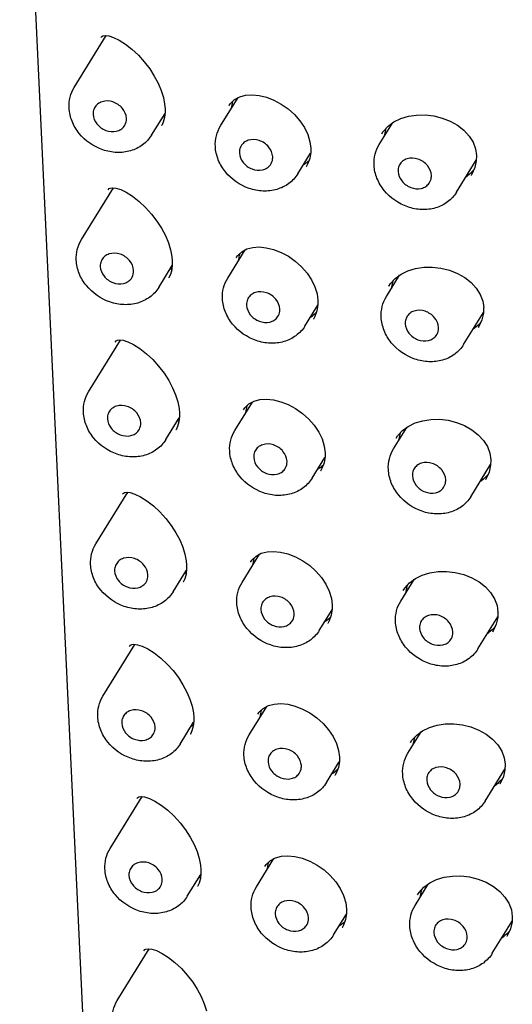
# Model space of a CAD drawing. Header units: millimetres. Extents: x 120 to 207, y -104 to 285.
# Tile 4 of 7: x 120 to 134, y 33 to 62. Entities that reach past the tile are written whole.
import ezdxf

# ---------------------------------------------------------------- set-up
doc = ezdxf.new("R2010")
doc.units = ezdxf.units.MM
doc.header["$LTSCALE"] = 23.1
doc.layers.get('0').update_dxf_attribs({"linetype": 'CONTINUOUS'})

msp = doc.modelspace()

# ---------------------------------------------------------------- linework, layer by layer
at = {"color": 7, "linetype": 'CONTINUOUS'}
for p, q in [((127.468, -90.794), (119.817, 71.647)), ((121.379, 59.658), (122.296, 61.138)), ((122.143, 61.082), (122.143, 61.082)), ((125.565, 58.554), (126.067, 59.364)), ((123.59, 58.289), (123.976, 58.913)), ((123.979, 59.048), (123.979, 59.048)), ((125.811, 59.14), (125.814, 59.145)), ((130.107, 58.024), (130.487, 58.638)), ((123.881, 58.57), (123.88, 58.568)), ((130.179, 58.329), (130.224, 58.397)), ((130.179, 58.329), (130.18, 58.332)), ((128.122, 58.103), (128.147, 57.915)), ((127.776, 57.185), (128.143, 57.778)), ((132.318, 56.656), (132.886, 57.573)), ((132.891, 57.712), (132.891, 57.713)), ((128.019, 57.388), (128.018, 57.386)), ((132.737, 57.142), (132.736, 57.141)), ((121.584, 55.303), (122.501, 56.784)), ((122.348, 56.727), (122.348, 56.727)), ((125.77, 54.199), (126.272, 55.01)), ((124.184, 54.693), (124.184, 54.693)), ((126.016, 54.786), (126.019, 54.791)), ((123.795, 53.934), (124.181, 54.558)), ((124.086, 54.215), (124.085, 54.213)), ((130.312, 53.67), (130.692, 54.284)), ((130.384, 53.975), (130.429, 54.042)), ((130.384, 53.975), (130.385, 53.978)), ((128.327, 53.748), (128.352, 53.56)), ((127.981, 52.83), (128.348, 53.423)), ((133.097, 53.357), (133.096, 53.358)), ((128.224, 53.033), (128.223, 53.031)), ((132.523, 52.301), (133.091, 53.219)), ((132.942, 52.787), (132.941, 52.787)), ((121.789, 50.948), (122.706, 52.429)), ((122.553, 52.372), (122.553, 52.373)), ((125.976, 49.845), (126.477, 50.655)), ((126.221, 50.431), (126.224, 50.436)), ((124, 49.58), (124.386, 50.204)), ((124.389, 50.338), (124.389, 50.339)), ((130.517, 49.315), (130.898, 49.929)), ((124.291, 49.861), (124.29, 49.859)), ((130.589, 49.62), (130.634, 49.688)), ((130.589, 49.62), (130.59, 49.623)), ((128.532, 49.394), (128.557, 49.205)), ((128.186, 48.476), (128.553, 49.069)), ((132.728, 47.946), (133.296, 48.864)), ((133.302, 49.003), (133.302, 49.004)), ((128.429, 48.679), (128.428, 48.677)), ((133.147, 48.433), (133.146, 48.432)), ((121.994, 46.594), (122.911, 48.075)), ((122.758, 48.018), (122.758, 48.018)), ((126.181, 45.49), (126.682, 46.301)), ((124.594, 45.984), (124.594, 45.984)), ((126.426, 46.077), (126.429, 46.082)), ((124.205, 45.225), (124.591, 45.849)), ((124.496, 45.506), (124.495, 45.504)), ((130.723, 44.961), (131.103, 45.575)), ((130.794, 45.266), (130.84, 45.333)), ((130.794, 45.266), (130.796, 45.268)), ((128.737, 45.039), (128.762, 44.851)), ((128.391, 44.121), (128.758, 44.714)), ((132.933, 43.592), (133.501, 44.51)), ((133.507, 44.648), (133.507, 44.649)), ((128.634, 44.324), (128.633, 44.322)), ((133.352, 44.078), (133.351, 44.077)), ((122.199, 42.239), (123.116, 43.72)), ((122.963, 43.663), (122.963, 43.663)), ((126.386, 41.135), (126.888, 41.946)), ((126.631, 41.722), (126.634, 41.727)), ((124.41, 40.871), (124.796, 41.494)), ((124.799, 41.629), (124.799, 41.63)), ((124.702, 41.152), (124.7, 41.15)), ((130.928, 40.606), (131.308, 41.22)), ((130.999, 40.911), (131.045, 40.979)), ((130.999, 40.911), (131.001, 40.914)), ((128.943, 40.685), (128.967, 40.496)), ((128.596, 39.767), (128.963, 40.36)), ((133.712, 40.294), (133.712, 40.294)), ((133.138, 39.237), (133.706, 40.155)), ((128.839, 39.969), (128.838, 39.968)), ((133.557, 39.724), (133.557, 39.723)), ((122.405, 37.885), (123.321, 39.366)), ((123.169, 39.309), (123.169, 39.309)), ((126.591, 36.781), (127.093, 37.592)), ((125.004, 37.275), (125.004, 37.275)), ((126.836, 37.368), (126.839, 37.372)), ((124.615, 36.516), (125.001, 37.14)), ((124.907, 36.797), (124.906, 36.795)), ((131.133, 36.251), (131.513, 36.865)), ((131.204, 36.557), (131.25, 36.624)), ((131.204, 36.557), (131.206, 36.559)), ((129.148, 36.33), (129.172, 36.142)), ((128.801, 35.412), (129.169, 36.005)), ((133.343, 34.883), (133.912, 35.8)), ((133.917, 35.939), (133.917, 35.94)), ((129.045, 35.615), (129.043, 35.613)), ((133.762, 35.369), (133.762, 35.368)), ((122.61, 33.53), (123.526, 35.011)), ((123.374, 34.954), (123.374, 34.954))]:
    msp.add_line(p, q, dxfattribs=at)
for points in [[(122.143, 61.082), (122.17, 61.115), (122.201, 61.133), (122.265, 61.142), (122.367, 61.13), (122.502, 61.087), (122.662, 61.01)], [(122.662, 61.01), (122.843, 60.896), (123.031, 60.748), (123.213, 60.578), (123.384, 60.389), (123.537, 60.189), (123.67, 59.982), (123.78, 59.774), (123.867, 59.568), (123.929, 59.368)], [(125.811, 59.141), (125.851, 59.198), (125.967, 59.311), (126.116, 59.39), (126.283, 59.434), (126.468, 59.446), (126.668, 59.426), (126.878, 59.374), (127.092, 59.292), (127.302, 59.179), (127.501, 59.04), (127.682, 58.878), (127.837, 58.699), (127.965, 58.508), (128.06, 58.307), (128.122, 58.103)], [(123.929, 59.368), (123.966, 59.178), (123.979, 59.048)], [(123.979, 59.048), (123.979, 58.947), (123.963, 58.796), (123.926, 58.662), (123.881, 58.57)], [(130.224, 58.397), (130.361, 58.546), (130.53, 58.669), (130.725, 58.765), (130.943, 58.831), (131.177, 58.866), (131.422, 58.87), (131.67, 58.841), (131.913, 58.781), (132.142, 58.69), (132.352, 58.572), (132.533, 58.429), (132.682, 58.266), (132.793, 58.088), (132.864, 57.897), (132.891, 57.712)], [(128.147, 57.915), (128.146, 57.796), (128.118, 57.621), (128.058, 57.459), (128.018, 57.386)], [(132.891, 57.713), (132.885, 57.554), (132.841, 57.361), (132.756, 57.174), (132.736, 57.141)], [(122.348, 56.727), (122.376, 56.761), (122.406, 56.778), (122.47, 56.788), (122.572, 56.775), (122.707, 56.732), (122.867, 56.655)], [(122.867, 56.655), (123.048, 56.541), (123.237, 56.394), (123.419, 56.223), (123.589, 56.034), (123.743, 55.834), (123.875, 55.627), (123.986, 55.419), (124.072, 55.213), (124.134, 55.014)], [(124.134, 55.014), (124.171, 54.823), (124.184, 54.693)], [(126.016, 54.786), (126.056, 54.844), (126.172, 54.956), (126.321, 55.036), (126.488, 55.079), (126.673, 55.091), (126.874, 55.071), (127.083, 55.02), (127.297, 54.937), (127.507, 54.824), (127.706, 54.685), (127.887, 54.523), (128.042, 54.345), (128.17, 54.153), (128.266, 53.953), (128.327, 53.748)], [(124.184, 54.693), (124.185, 54.593), (124.168, 54.441), (124.131, 54.307), (124.086, 54.215)], [(130.429, 54.042), (130.566, 54.191), (130.735, 54.315), (130.93, 54.41), (131.148, 54.476), (131.382, 54.512), (131.627, 54.515), (131.875, 54.487), (132.118, 54.426), (132.348, 54.335), (132.557, 54.217), (132.738, 54.075), (132.887, 53.912), (132.998, 53.733), (133.069, 53.543), (133.097, 53.357)], [(128.352, 53.56), (128.351, 53.441), (128.323, 53.266), (128.263, 53.104), (128.223, 53.031)], [(133.096, 53.358), (133.09, 53.2), (133.046, 53.006), (132.961, 52.82), (132.941, 52.787)], [(122.553, 52.373), (122.581, 52.406), (122.612, 52.424), (122.675, 52.433), (122.777, 52.421), (122.912, 52.378), (123.072, 52.301)], [(123.072, 52.301), (123.253, 52.186), (123.442, 52.039), (123.624, 51.869), (123.794, 51.68), (123.948, 51.48), (124.081, 51.273), (124.191, 51.065), (124.277, 50.859), (124.339, 50.659)], [(126.221, 50.432), (126.261, 50.489), (126.377, 50.602), (126.526, 50.681), (126.693, 50.725), (126.878, 50.737), (127.079, 50.717), (127.288, 50.665), (127.502, 50.583), (127.712, 50.47), (127.911, 50.331), (128.092, 50.169), (128.248, 49.99), (128.375, 49.798), (128.471, 49.598), (128.532, 49.394)], [(124.339, 50.659), (124.377, 50.469), (124.389, 50.339)], [(124.389, 50.338), (124.39, 50.238), (124.374, 50.087), (124.336, 49.953), (124.291, 49.861)], [(130.634, 49.688), (130.771, 49.837), (130.94, 49.96), (131.135, 50.056), (131.353, 50.122), (131.587, 50.157), (131.832, 50.161), (132.08, 50.132), (132.323, 50.072), (132.553, 49.981), (132.762, 49.862), (132.943, 49.72), (133.092, 49.557), (133.203, 49.379), (133.274, 49.188), (133.302, 49.003)], [(128.557, 49.205), (128.556, 49.086), (128.528, 48.912), (128.468, 48.75), (128.428, 48.677)], [(133.301, 49.004), (133.296, 48.845), (133.251, 48.652), (133.166, 48.465), (133.146, 48.432)], [(122.758, 48.018), (122.786, 48.052), (122.817, 48.069), (122.88, 48.078), (122.982, 48.066), (123.117, 48.023), (123.278, 47.946)], [(123.278, 47.946), (123.458, 47.832), (123.647, 47.685), (123.829, 47.514), (124, 47.325), (124.153, 47.125), (124.286, 46.918), (124.396, 46.71), (124.482, 46.504), (124.544, 46.305)], [(124.544, 46.305), (124.582, 46.114), (124.594, 45.984)], [(126.426, 46.077), (126.466, 46.135), (126.583, 46.247), (126.731, 46.327), (126.898, 46.37), (127.083, 46.382), (127.284, 46.362), (127.493, 46.311), (127.707, 46.228), (127.918, 46.115), (128.117, 45.976), (128.297, 45.814), (128.453, 45.636), (128.58, 45.444), (128.676, 45.244), (128.737, 45.039)], [(124.594, 45.984), (124.595, 45.883), (124.579, 45.732), (124.541, 45.598), (124.496, 45.506)], [(130.84, 45.333), (130.976, 45.482), (131.145, 45.606), (131.34, 45.701), (131.558, 45.767), (131.792, 45.803), (132.037, 45.806), (132.285, 45.777), (132.528, 45.717), (132.758, 45.626), (132.967, 45.508), (133.149, 45.366), (133.297, 45.203), (133.408, 45.024), (133.479, 44.834), (133.507, 44.648)], [(128.762, 44.851), (128.761, 44.732), (128.733, 44.557), (128.674, 44.395), (128.633, 44.322)], [(133.507, 44.649), (133.501, 44.491), (133.456, 44.297), (133.371, 44.11), (133.351, 44.078)], [(122.964, 43.664), (122.991, 43.697), (123.022, 43.715), (123.085, 43.724), (123.187, 43.712), (123.322, 43.669), (123.483, 43.592)], [(123.483, 43.592), (123.664, 43.477), (123.852, 43.33), (124.034, 43.16), (124.205, 42.971), (124.358, 42.77), (124.491, 42.564), (124.601, 42.356), (124.687, 42.15), (124.749, 41.95)], [(126.632, 41.722), (126.671, 41.78), (126.788, 41.892), (126.936, 41.972), (127.103, 42.016), (127.289, 42.027), (127.489, 42.008), (127.698, 41.956), (127.912, 41.873), (128.123, 41.761), (128.322, 41.622), (128.502, 41.46), (128.658, 41.281), (128.785, 41.089), (128.881, 40.889), (128.943, 40.685)], [(124.749, 41.95), (124.787, 41.76), (124.799, 41.63)], [(124.799, 41.629), (124.8, 41.529), (124.784, 41.378), (124.747, 41.244), (124.702, 41.152)], [(131.045, 40.979), (131.181, 41.128), (131.35, 41.251), (131.546, 41.346), (131.763, 41.413), (131.998, 41.448), (132.242, 41.452), (132.49, 41.423), (132.733, 41.362), (132.963, 41.272), (133.172, 41.153), (133.354, 41.011), (133.502, 40.848), (133.613, 40.67), (133.684, 40.479), (133.712, 40.294)], [(128.967, 40.496), (128.966, 40.377), (128.938, 40.202), (128.879, 40.041), (128.838, 39.968)], [(133.712, 40.294), (133.706, 40.136), (133.661, 39.943), (133.576, 39.756), (133.557, 39.723)], [(123.169, 39.309), (123.196, 39.343), (123.227, 39.36), (123.291, 39.369), (123.392, 39.357), (123.528, 39.314), (123.688, 39.237)], [(123.688, 39.237), (123.869, 39.123), (124.057, 38.975), (124.239, 38.805), (124.41, 38.616), (124.563, 38.416), (124.696, 38.209), (124.806, 38.001), (124.892, 37.795), (124.954, 37.595)], [(124.954, 37.595), (124.992, 37.405), (125.004, 37.275)], [(126.837, 37.368), (126.876, 37.426), (126.993, 37.538), (127.141, 37.618), (127.308, 37.661), (127.494, 37.673), (127.694, 37.653), (127.903, 37.602), (128.117, 37.519), (128.328, 37.406), (128.527, 37.267), (128.707, 37.105), (128.863, 36.927), (128.99, 36.735), (129.086, 36.535), (129.148, 36.33)], [(125.004, 37.275), (125.005, 37.174), (124.989, 37.023), (124.952, 36.889), (124.907, 36.797)], [(131.25, 36.624), (131.386, 36.773), (131.555, 36.896), (131.751, 36.992), (131.968, 37.058), (132.203, 37.093), (132.447, 37.097), (132.695, 37.068), (132.938, 37.008), (133.168, 36.917), (133.377, 36.799), (133.559, 36.656), (133.707, 36.494), (133.818, 36.315), (133.889, 36.125), (133.917, 35.939)], [(129.172, 36.142), (129.171, 36.023), (129.143, 35.848), (129.084, 35.686), (129.043, 35.613)], [(133.917, 35.94), (133.911, 35.782), (133.866, 35.588), (133.781, 35.401), (133.762, 35.369)], [(123.374, 34.954), (123.401, 34.988), (123.432, 35.005), (123.496, 35.015), (123.597, 35.003), (123.733, 34.96), (123.893, 34.882)], [(123.893, 34.882), (124.074, 34.768), (124.262, 34.621), (124.444, 34.45), (124.615, 34.262), (124.768, 34.061), (124.901, 33.855), (125.011, 33.647), (125.098, 33.441), (125.16, 33.241)]]:
    msp.add_lwpolyline(points, dxfattribs=at)
for centre, radius, start, end in [((123.468, 61.036), 1.196, 174.9612, 176.7618), ((123.75, 59.248), 0.465, 290.8356, 297.9499), ((131.265, 58.146), 1.021, 160.7064, 171.1449), ((131.287, 58.142), 1.043, 171.1206, 173.3561), ((127.487, 58.2), 0.88, 302.8168, 314.1805), ((127.479, 58.211), 0.894, 301.0286, 302.8305), ((131.781, 58.209), 1.379, 306.1934, 308.0455), ((123.673, 56.682), 1.196, 174.9612, 176.7618), ((123.955, 54.893), 0.465, 290.8356, 297.9499), ((131.47, 53.791), 1.021, 160.7064, 171.1449), ((131.492, 53.787), 1.043, 171.1206, 173.3561), ((127.684, 53.856), 0.894, 301.0286, 302.8305), ((127.692, 53.845), 0.88, 302.8168, 314.1805), ((131.986, 53.855), 1.379, 306.1934, 308.0455), ((123.878, 52.327), 1.196, 174.9612, 176.7618), ((124.16, 50.539), 0.465, 290.8356, 297.9499), ((131.697, 49.433), 1.043, 171.1206, 173.3561), ((131.675, 49.437), 1.021, 160.7064, 171.1449), ((127.889, 49.502), 0.894, 301.0286, 302.8305), ((127.897, 49.491), 0.88, 302.8168, 314.1805), ((132.191, 49.5), 1.379, 306.1934, 308.0455), ((124.083, 47.973), 1.196, 174.9612, 176.7618), ((124.365, 46.184), 0.465, 290.8356, 297.9499), ((131.88, 45.082), 1.021, 160.7064, 171.1449), ((131.902, 45.078), 1.043, 171.1206, 173.3561), ((128.094, 45.147), 0.894, 301.0286, 302.8305), ((128.102, 45.136), 0.88, 302.8168, 314.1805), ((132.396, 45.145), 1.379, 306.1934, 308.0455), ((124.288, 43.618), 1.196, 174.9612, 176.7618), ((124.57, 41.83), 0.465, 290.8356, 297.9499), ((132.107, 40.724), 1.043, 171.1206, 173.3561), ((132.085, 40.728), 1.021, 160.7064, 171.1449), ((128.3, 40.793), 0.894, 301.0286, 302.8305), ((128.307, 40.781), 0.88, 302.8168, 314.1805), ((132.601, 40.791), 1.379, 306.1934, 308.0455), ((124.494, 39.264), 1.196, 174.9612, 176.7618), ((124.776, 37.475), 0.465, 290.8356, 297.9499), ((132.29, 36.373), 1.021, 160.7064, 171.1449), ((132.312, 36.369), 1.043, 171.1206, 173.3561), ((128.512, 36.427), 0.88, 302.8168, 314.1805), ((128.505, 36.438), 0.894, 301.0286, 302.8305), ((132.806, 36.436), 1.379, 306.1934, 308.0455), ((124.699, 34.909), 1.196, 174.9612, 176.7618)]:
    msp.add_arc(centre, radius, start, end, dxfattribs=at)
for points, knots in [([(121.23, 59.07), (121.226, 59.173), (121.245, 59.38), (121.326, 59.571), (121.379, 59.658)], [0, 0, 0, 0, 0.503116, 1, 1, 1, 1]), ([(122.872, 58.774), (122.868, 58.876), (122.774, 59.084), (122.502, 59.267), (122.223, 59.282), (122.044, 59.189), (121.981, 59.115), (121.96, 59.075)], [0, 0, 0, 0, 0.248978, 0.516815, 0.770161, 0.887287, 1, 1, 1, 1]), ([(125.884, 59.074), (125.885, 59.091), (125.893, 59.157), (125.908, 59.223), (125.923, 59.27)], [0, 0, 0, 0, 0.256539, 1, 1, 1, 1]), ([(123.59, 58.289), (123.523, 58.182), (123.346, 57.991), (122.992, 57.821), (122.591, 57.776), (122.053, 57.879), (121.577, 58.208), (121.297, 58.676), (121.237, 58.94), (121.23, 59.07)], [0, 0, 0, 0, 0.118391, 0.239029, 0.363517, 0.491936, 0.750116, 0.877149, 1, 1, 1, 1]), ([(121.96, 59.075), (121.937, 59.032), (121.919, 58.967), (121.917, 58.902), (121.918, 58.885)], [0, 0, 0, 0, 0.744487, 1, 1, 1, 1]), ([(121.918, 58.885), (121.923, 58.788), (122.01, 58.587), (122.266, 58.404), (122.533, 58.375), (122.715, 58.448), (122.783, 58.512), (122.809, 58.549)], [0, 0, 0, 0, 0.247397, 0.51392, 0.768866, 0.887127, 1, 1, 1, 1]), ([(122.809, 58.549), (122.843, 58.597), (122.871, 58.675), (122.873, 58.754), (122.872, 58.774)], [0, 0, 0, 0, 0.743286, 1, 1, 1, 1]), ([(125.417, 57.966), (125.412, 58.069), (125.431, 58.276), (125.512, 58.467), (125.565, 58.554)], [0, 0, 0, 0, 0.503116, 1, 1, 1, 1]), ([(127.059, 57.67), (127.054, 57.772), (126.96, 57.98), (126.688, 58.163), (126.409, 58.178), (126.23, 58.085), (126.168, 58.011), (126.146, 57.971)], [0, 0, 0, 0, 0.248978, 0.516815, 0.770161, 0.887287, 1, 1, 1, 1]), ([(127.776, 57.185), (127.71, 57.078), (127.532, 56.887), (127.178, 56.717), (126.777, 56.672), (126.239, 56.775), (125.763, 57.105), (125.484, 57.572), (125.423, 57.836), (125.417, 57.966)], [0, 0, 0, 0, 0.118391, 0.239029, 0.363517, 0.491936, 0.750116, 0.877149, 1, 1, 1, 1]), ([(126.146, 57.971), (126.123, 57.928), (126.105, 57.863), (126.104, 57.798), (126.105, 57.781)], [0, 0, 0, 0, 0.744487, 1, 1, 1, 1]), ([(126.105, 57.781), (126.109, 57.684), (126.196, 57.483), (126.453, 57.3), (126.72, 57.271), (126.901, 57.344), (126.969, 57.409), (126.995, 57.445)], [0, 0, 0, 0, 0.247397, 0.51392, 0.768866, 0.887127, 1, 1, 1, 1]), ([(129.959, 57.437), (129.954, 57.54), (129.973, 57.746), (130.054, 57.938), (130.107, 58.024)], [0, 0, 0, 0, 0.503116, 1, 1, 1, 1]), ([(126.995, 57.445), (127.029, 57.493), (127.057, 57.571), (127.06, 57.65), (127.059, 57.67)], [0, 0, 0, 0, 0.743286, 1, 1, 1, 1]), ([(131.601, 57.141), (131.596, 57.242), (131.502, 57.45), (131.23, 57.633), (130.951, 57.648), (130.772, 57.556), (130.71, 57.482), (130.688, 57.441)], [0, 0, 0, 0, 0.248978, 0.516815, 0.770161, 0.887287, 1, 1, 1, 1]), ([(132.318, 56.656), (132.252, 56.549), (132.074, 56.358), (131.72, 56.187), (131.319, 56.143), (130.781, 56.246), (130.305, 56.575), (130.026, 57.043), (129.965, 57.307), (129.959, 57.437)], [0, 0, 0, 0, 0.118391, 0.239029, 0.363517, 0.491936, 0.750116, 0.877149, 1, 1, 1, 1]), ([(130.688, 57.441), (130.665, 57.398), (130.647, 57.334), (130.646, 57.268), (130.647, 57.252)], [0, 0, 0, 0, 0.744487, 1, 1, 1, 1]), ([(130.647, 57.252), (130.651, 57.154), (130.738, 56.954), (130.995, 56.77), (131.262, 56.741), (131.443, 56.815), (131.511, 56.879), (131.537, 56.915)], [0, 0, 0, 0, 0.247397, 0.51392, 0.768866, 0.887127, 1, 1, 1, 1]), ([(131.537, 56.915), (131.571, 56.963), (131.599, 57.042), (131.602, 57.12), (131.601, 57.141)], [0, 0, 0, 0, 0.743286, 1, 1, 1, 1]), ([(121.436, 54.716), (121.431, 54.818), (121.45, 55.025), (121.531, 55.217), (121.584, 55.303)], [0, 0, 0, 0, 0.503116, 1, 1, 1, 1]), ([(123.795, 53.934), (123.729, 53.828), (123.551, 53.636), (123.197, 53.466), (122.796, 53.422), (122.258, 53.525), (121.782, 53.854), (121.502, 54.322), (121.442, 54.586), (121.436, 54.716)], [0, 0, 0, 0, 0.118391, 0.239029, 0.363517, 0.491936, 0.750116, 0.877149, 1, 1, 1, 1]), ([(122.165, 54.72), (122.142, 54.677), (122.124, 54.612), (122.123, 54.547), (122.123, 54.531)], [0, 0, 0, 0, 0.744487, 1, 1, 1, 1]), ([(123.078, 54.419), (123.073, 54.521), (122.979, 54.729), (122.707, 54.912), (122.428, 54.927), (122.249, 54.835), (122.186, 54.761), (122.165, 54.72)], [0, 0, 0, 0, 0.248978, 0.516815, 0.770161, 0.887287, 1, 1, 1, 1]), ([(126.089, 54.72), (126.091, 54.737), (126.099, 54.803), (126.113, 54.868), (126.128, 54.916)], [0, 0, 0, 0, 0.256539, 1, 1, 1, 1]), ([(122.123, 54.531), (122.128, 54.433), (122.215, 54.233), (122.471, 54.049), (122.738, 54.02), (122.92, 54.093), (122.988, 54.158), (123.014, 54.194)], [0, 0, 0, 0, 0.247397, 0.51392, 0.768866, 0.887127, 1, 1, 1, 1]), ([(123.014, 54.194), (123.048, 54.242), (123.076, 54.32), (123.079, 54.399), (123.078, 54.419)], [0, 0, 0, 0, 0.743286, 1, 1, 1, 1]), ([(125.622, 53.612), (125.617, 53.715), (125.636, 53.921), (125.717, 54.113), (125.77, 54.199)], [0, 0, 0, 0, 0.503116, 1, 1, 1, 1]), ([(127.264, 53.316), (127.259, 53.417), (127.165, 53.625), (126.893, 53.808), (126.614, 53.823), (126.435, 53.731), (126.373, 53.657), (126.351, 53.616)], [0, 0, 0, 0, 0.248978, 0.516815, 0.770161, 0.887287, 1, 1, 1, 1]), ([(127.981, 52.83), (127.915, 52.724), (127.737, 52.533), (127.383, 52.362), (126.982, 52.318), (126.444, 52.421), (125.968, 52.75), (125.689, 53.218), (125.628, 53.482), (125.622, 53.612)], [0, 0, 0, 0, 0.118391, 0.239029, 0.363517, 0.491936, 0.750116, 0.877149, 1, 1, 1, 1]), ([(126.351, 53.616), (126.328, 53.573), (126.31, 53.508), (126.309, 53.443), (126.31, 53.427)], [0, 0, 0, 0, 0.744487, 1, 1, 1, 1]), ([(130.164, 53.082), (130.159, 53.185), (130.178, 53.392), (130.259, 53.583), (130.312, 53.67)], [0, 0, 0, 0, 0.503116, 1, 1, 1, 1]), ([(126.31, 53.427), (126.314, 53.329), (126.401, 53.129), (126.658, 52.945), (126.925, 52.916), (127.106, 52.99), (127.174, 53.054), (127.2, 53.09)], [0, 0, 0, 0, 0.247397, 0.51392, 0.768866, 0.887127, 1, 1, 1, 1]), ([(127.2, 53.09), (127.234, 53.138), (127.263, 53.216), (127.265, 53.295), (127.264, 53.316)], [0, 0, 0, 0, 0.743286, 1, 1, 1, 1]), ([(131.806, 52.786), (131.801, 52.888), (131.707, 53.096), (131.435, 53.279), (131.156, 53.294), (130.977, 53.201), (130.915, 53.127), (130.893, 53.087)], [0, 0, 0, 0, 0.248978, 0.516815, 0.770161, 0.887287, 1, 1, 1, 1]), ([(132.523, 52.301), (132.457, 52.194), (132.279, 52.003), (131.925, 51.833), (131.524, 51.788), (130.986, 51.891), (130.51, 52.22), (130.231, 52.688), (130.17, 52.952), (130.164, 53.082)], [0, 0, 0, 0, 0.118391, 0.239029, 0.363517, 0.491936, 0.750116, 0.877149, 1, 1, 1, 1]), ([(130.893, 53.087), (130.87, 53.044), (130.852, 52.979), (130.851, 52.914), (130.852, 52.897)], [0, 0, 0, 0, 0.744487, 1, 1, 1, 1]), ([(130.852, 52.897), (130.856, 52.8), (130.943, 52.599), (131.2, 52.416), (131.467, 52.387), (131.648, 52.46), (131.716, 52.524), (131.742, 52.561)], [0, 0, 0, 0, 0.247397, 0.51392, 0.768866, 0.887127, 1, 1, 1, 1]), ([(131.742, 52.561), (131.776, 52.609), (131.805, 52.687), (131.807, 52.766), (131.806, 52.786)], [0, 0, 0, 0, 0.743286, 1, 1, 1, 1]), ([(121.641, 50.361), (121.636, 50.464), (121.655, 50.671), (121.736, 50.862), (121.789, 50.948)], [0, 0, 0, 0, 0.503116, 1, 1, 1, 1]), ([(123.283, 50.065), (123.278, 50.167), (123.184, 50.375), (122.912, 50.558), (122.633, 50.573), (122.454, 50.48), (122.392, 50.406), (122.37, 50.365)], [0, 0, 0, 0, 0.248978, 0.516815, 0.770161, 0.887287, 1, 1, 1, 1]), ([(126.294, 50.365), (126.296, 50.382), (126.304, 50.448), (126.318, 50.514), (126.333, 50.561)], [0, 0, 0, 0, 0.256539, 1, 1, 1, 1]), ([(124, 49.58), (123.934, 49.473), (123.756, 49.282), (123.402, 49.111), (123.001, 49.067), (122.463, 49.17), (121.987, 49.499), (121.707, 49.967), (121.647, 50.231), (121.641, 50.361)], [0, 0, 0, 0, 0.118391, 0.239029, 0.363517, 0.491936, 0.750116, 0.877149, 1, 1, 1, 1]), ([(122.37, 50.365), (122.347, 50.323), (122.329, 50.258), (122.328, 50.193), (122.328, 50.176)], [0, 0, 0, 0, 0.744487, 1, 1, 1, 1]), ([(122.328, 50.176), (122.333, 50.079), (122.42, 49.878), (122.677, 49.694), (122.944, 49.666), (123.125, 49.739), (123.193, 49.803), (123.219, 49.84)], [0, 0, 0, 0, 0.247397, 0.51392, 0.768866, 0.887127, 1, 1, 1, 1]), ([(123.219, 49.84), (123.253, 49.887), (123.281, 49.966), (123.284, 50.045), (123.283, 50.065)], [0, 0, 0, 0, 0.743286, 1, 1, 1, 1]), ([(125.827, 49.257), (125.822, 49.36), (125.841, 49.567), (125.922, 49.758), (125.976, 49.845)], [0, 0, 0, 0, 0.503116, 1, 1, 1, 1]), ([(127.469, 48.961), (127.464, 49.063), (127.37, 49.271), (127.098, 49.454), (126.82, 49.469), (126.64, 49.376), (126.578, 49.302), (126.556, 49.261)], [0, 0, 0, 0, 0.248978, 0.516815, 0.770161, 0.887287, 1, 1, 1, 1]), ([(130.369, 48.728), (130.364, 48.831), (130.383, 49.037), (130.464, 49.229), (130.517, 49.315)], [0, 0, 0, 0, 0.503116, 1, 1, 1, 1]), ([(128.186, 48.476), (128.12, 48.369), (127.943, 48.178), (127.588, 48.008), (127.187, 47.963), (126.649, 48.066), (126.173, 48.395), (125.894, 48.863), (125.833, 49.127), (125.827, 49.257)], [0, 0, 0, 0, 0.118391, 0.239029, 0.363517, 0.491936, 0.750116, 0.877149, 1, 1, 1, 1]), ([(126.556, 49.261), (126.533, 49.219), (126.515, 49.154), (126.514, 49.089), (126.515, 49.072)], [0, 0, 0, 0, 0.744487, 1, 1, 1, 1]), ([(126.515, 49.072), (126.519, 48.975), (126.606, 48.774), (126.863, 48.591), (127.13, 48.562), (127.311, 48.635), (127.38, 48.699), (127.405, 48.736)], [0, 0, 0, 0, 0.247397, 0.51392, 0.768866, 0.887127, 1, 1, 1, 1]), ([(127.405, 48.736), (127.439, 48.784), (127.468, 48.862), (127.47, 48.941), (127.469, 48.961)], [0, 0, 0, 0, 0.743286, 1, 1, 1, 1]), ([(132.011, 48.432), (132.006, 48.533), (131.912, 48.741), (131.64, 48.924), (131.362, 48.939), (131.182, 48.847), (131.12, 48.773), (131.098, 48.732)], [0, 0, 0, 0, 0.248978, 0.516815, 0.770161, 0.887287, 1, 1, 1, 1]), ([(132.728, 47.946), (132.662, 47.84), (132.485, 47.649), (132.13, 47.478), (131.729, 47.434), (131.191, 47.537), (130.715, 47.866), (130.436, 48.334), (130.375, 48.598), (130.369, 48.728)], [0, 0, 0, 0, 0.118391, 0.239029, 0.363517, 0.491936, 0.750116, 0.877149, 1, 1, 1, 1]), ([(131.098, 48.732), (131.075, 48.689), (131.057, 48.624), (131.056, 48.559), (131.057, 48.543)], [0, 0, 0, 0, 0.744487, 1, 1, 1, 1]), ([(131.057, 48.543), (131.061, 48.445), (131.148, 48.245), (131.405, 48.061), (131.672, 48.032), (131.853, 48.105), (131.921, 48.17), (131.947, 48.206)], [0, 0, 0, 0, 0.247397, 0.51392, 0.768866, 0.887127, 1, 1, 1, 1]), ([(131.947, 48.206), (131.981, 48.254), (132.01, 48.332), (132.012, 48.411), (132.011, 48.432)], [0, 0, 0, 0, 0.743286, 1, 1, 1, 1]), ([(121.846, 46.007), (121.841, 46.109), (121.86, 46.316), (121.941, 46.508), (121.994, 46.594)], [0, 0, 0, 0, 0.503116, 1, 1, 1, 1]), ([(123.488, 45.71), (123.483, 45.812), (123.389, 46.02), (123.117, 46.203), (122.838, 46.218), (122.659, 46.126), (122.597, 46.051), (122.575, 46.011)], [0, 0, 0, 0, 0.248978, 0.516815, 0.770161, 0.887287, 1, 1, 1, 1]), ([(126.499, 46.01), (126.501, 46.027), (126.509, 46.094), (126.523, 46.159), (126.538, 46.207)], [0, 0, 0, 0, 0.256539, 1, 1, 1, 1]), ([(124.205, 45.225), (124.139, 45.119), (123.961, 44.927), (123.607, 44.757), (123.206, 44.712), (122.668, 44.816), (122.192, 45.145), (121.913, 45.612), (121.852, 45.877), (121.846, 46.007)], [0, 0, 0, 0, 0.118391, 0.239029, 0.363517, 0.491936, 0.750116, 0.877149, 1, 1, 1, 1]), ([(122.575, 46.011), (122.552, 45.968), (122.534, 45.903), (122.533, 45.838), (122.534, 45.822)], [0, 0, 0, 0, 0.744487, 1, 1, 1, 1]), ([(122.534, 45.822), (122.538, 45.724), (122.625, 45.524), (122.882, 45.34), (123.149, 45.311), (123.33, 45.384), (123.398, 45.449), (123.424, 45.485)], [0, 0, 0, 0, 0.247397, 0.51392, 0.768866, 0.887127, 1, 1, 1, 1]), ([(123.424, 45.485), (123.458, 45.533), (123.486, 45.611), (123.489, 45.69), (123.488, 45.71)], [0, 0, 0, 0, 0.743286, 1, 1, 1, 1]), ([(126.032, 44.903), (126.027, 45.005), (126.046, 45.212), (126.127, 45.404), (126.181, 45.49)], [0, 0, 0, 0, 0.503116, 1, 1, 1, 1]), ([(127.674, 44.606), (127.669, 44.708), (127.576, 44.916), (127.304, 45.099), (127.025, 45.114), (126.845, 45.022), (126.783, 44.948), (126.761, 44.907)], [0, 0, 0, 0, 0.248978, 0.516815, 0.770161, 0.887287, 1, 1, 1, 1]), ([(128.391, 44.121), (128.325, 44.015), (128.148, 43.823), (127.793, 43.653), (127.392, 43.609), (126.854, 43.712), (126.379, 44.041), (126.099, 44.509), (126.038, 44.773), (126.032, 44.903)], [0, 0, 0, 0, 0.118391, 0.239029, 0.363517, 0.491936, 0.750116, 0.877149, 1, 1, 1, 1]), ([(126.761, 44.907), (126.738, 44.864), (126.72, 44.799), (126.719, 44.734), (126.72, 44.718)], [0, 0, 0, 0, 0.744487, 1, 1, 1, 1]), ([(130.574, 44.373), (130.569, 44.476), (130.588, 44.683), (130.669, 44.874), (130.723, 44.961)], [0, 0, 0, 0, 0.503116, 1, 1, 1, 1]), ([(126.72, 44.718), (126.725, 44.62), (126.811, 44.42), (127.068, 44.236), (127.335, 44.207), (127.516, 44.28), (127.585, 44.345), (127.61, 44.381)], [0, 0, 0, 0, 0.247397, 0.51392, 0.768866, 0.887127, 1, 1, 1, 1]), ([(127.61, 44.381), (127.644, 44.429), (127.673, 44.507), (127.675, 44.586), (127.674, 44.606)], [0, 0, 0, 0, 0.743286, 1, 1, 1, 1]), ([(132.216, 44.077), (132.211, 44.179), (132.118, 44.387), (131.845, 44.57), (131.567, 44.585), (131.387, 44.492), (131.325, 44.418), (131.303, 44.377)], [0, 0, 0, 0, 0.248978, 0.516815, 0.770161, 0.887287, 1, 1, 1, 1]), ([(132.933, 43.592), (132.867, 43.485), (132.69, 43.294), (132.335, 43.124), (131.934, 43.079), (131.396, 43.182), (130.92, 43.511), (130.641, 43.979), (130.58, 44.243), (130.574, 44.373)], [0, 0, 0, 0, 0.118391, 0.239029, 0.363517, 0.491936, 0.750116, 0.877149, 1, 1, 1, 1]), ([(131.303, 44.377), (131.28, 44.335), (131.262, 44.27), (131.261, 44.205), (131.262, 44.188)], [0, 0, 0, 0, 0.744487, 1, 1, 1, 1]), ([(131.262, 44.188), (131.266, 44.091), (131.353, 43.89), (131.61, 43.706), (131.877, 43.678), (132.058, 43.751), (132.127, 43.815), (132.152, 43.852)], [0, 0, 0, 0, 0.247397, 0.51392, 0.768866, 0.887127, 1, 1, 1, 1]), ([(132.152, 43.852), (132.186, 43.9), (132.215, 43.978), (132.217, 44.057), (132.216, 44.077)], [0, 0, 0, 0, 0.743286, 1, 1, 1, 1]), ([(122.051, 41.652), (122.046, 41.755), (122.065, 41.961), (122.146, 42.153), (122.199, 42.239)], [0, 0, 0, 0, 0.503116, 1, 1, 1, 1]), ([(123.693, 41.356), (123.688, 41.457), (123.594, 41.665), (123.322, 41.848), (123.043, 41.863), (122.864, 41.771), (122.802, 41.697), (122.78, 41.656)], [0, 0, 0, 0, 0.248978, 0.516815, 0.770161, 0.887287, 1, 1, 1, 1]), ([(126.704, 41.656), (126.706, 41.673), (126.714, 41.739), (126.728, 41.805), (126.743, 41.852)], [0, 0, 0, 0, 0.256539, 1, 1, 1, 1]), ([(124.41, 40.871), (124.344, 40.764), (124.166, 40.573), (123.812, 40.402), (123.411, 40.358), (122.873, 40.461), (122.397, 40.79), (122.118, 41.258), (122.057, 41.522), (122.051, 41.652)], [0, 0, 0, 0, 0.118391, 0.239029, 0.363517, 0.491936, 0.750116, 0.877149, 1, 1, 1, 1]), ([(122.78, 41.656), (122.757, 41.614), (122.739, 41.549), (122.738, 41.484), (122.739, 41.467)], [0, 0, 0, 0, 0.744487, 1, 1, 1, 1]), ([(122.739, 41.467), (122.743, 41.369), (122.83, 41.169), (123.087, 40.985), (123.354, 40.956), (123.535, 41.03), (123.603, 41.094), (123.629, 41.131)], [0, 0, 0, 0, 0.247397, 0.51392, 0.768866, 0.887127, 1, 1, 1, 1]), ([(123.629, 41.131), (123.663, 41.178), (123.692, 41.257), (123.694, 41.336), (123.693, 41.356)], [0, 0, 0, 0, 0.743286, 1, 1, 1, 1]), ([(126.237, 40.548), (126.232, 40.651), (126.252, 40.858), (126.332, 41.049), (126.386, 41.135)], [0, 0, 0, 0, 0.503116, 1, 1, 1, 1]), ([(127.879, 40.252), (127.874, 40.353), (127.781, 40.562), (127.509, 40.744), (127.23, 40.76), (127.051, 40.667), (126.988, 40.593), (126.966, 40.552)], [0, 0, 0, 0, 0.248978, 0.516815, 0.770161, 0.887287, 1, 1, 1, 1]), ([(130.779, 40.019), (130.774, 40.121), (130.794, 40.328), (130.874, 40.52), (130.928, 40.606)], [0, 0, 0, 0, 0.503116, 1, 1, 1, 1]), ([(128.596, 39.767), (128.53, 39.66), (128.353, 39.469), (127.998, 39.298), (127.598, 39.254), (127.059, 39.357), (126.584, 39.686), (126.304, 40.154), (126.243, 40.418), (126.237, 40.548)], [0, 0, 0, 0, 0.118391, 0.239029, 0.363517, 0.491936, 0.750116, 0.877149, 1, 1, 1, 1]), ([(126.966, 40.552), (126.944, 40.51), (126.925, 40.445), (126.924, 40.38), (126.925, 40.363)], [0, 0, 0, 0, 0.744487, 1, 1, 1, 1]), ([(126.925, 40.363), (126.93, 40.266), (127.016, 40.065), (127.273, 39.881), (127.54, 39.853), (127.721, 39.926), (127.79, 39.99), (127.816, 40.027)], [0, 0, 0, 0, 0.247397, 0.51392, 0.768866, 0.887127, 1, 1, 1, 1]), ([(127.816, 40.027), (127.849, 40.074), (127.878, 40.153), (127.88, 40.232), (127.879, 40.252)], [0, 0, 0, 0, 0.743286, 1, 1, 1, 1]), ([(133.138, 39.237), (133.072, 39.131), (132.895, 38.939), (132.54, 38.769), (132.14, 38.725), (131.601, 38.828), (131.126, 39.157), (130.846, 39.624), (130.785, 39.889), (130.779, 40.019)], [0, 0, 0, 0, 0.118391, 0.239029, 0.363517, 0.491936, 0.750116, 0.877149, 1, 1, 1, 1]), ([(131.508, 40.023), (131.486, 39.98), (131.467, 39.915), (131.466, 39.85), (131.467, 39.834)], [0, 0, 0, 0, 0.744487, 1, 1, 1, 1]), ([(132.421, 39.722), (132.416, 39.824), (132.323, 40.032), (132.051, 40.215), (131.772, 40.23), (131.592, 40.138), (131.53, 40.063), (131.508, 40.023)], [0, 0, 0, 0, 0.248978, 0.516815, 0.770161, 0.887287, 1, 1, 1, 1]), ([(131.467, 39.834), (131.472, 39.736), (131.558, 39.536), (131.815, 39.352), (132.082, 39.323), (132.263, 39.396), (132.332, 39.461), (132.357, 39.497)], [0, 0, 0, 0, 0.247397, 0.51392, 0.768866, 0.887127, 1, 1, 1, 1]), ([(132.357, 39.497), (132.391, 39.545), (132.42, 39.623), (132.422, 39.702), (132.421, 39.722)], [0, 0, 0, 0, 0.743286, 1, 1, 1, 1]), ([(122.256, 37.298), (122.251, 37.4), (122.27, 37.607), (122.351, 37.799), (122.405, 37.885)], [0, 0, 0, 0, 0.503116, 1, 1, 1, 1]), ([(123.898, 37.001), (123.893, 37.103), (123.799, 37.311), (123.527, 37.494), (123.249, 37.509), (123.069, 37.417), (123.007, 37.342), (122.985, 37.302)], [0, 0, 0, 0, 0.248978, 0.516815, 0.770161, 0.887287, 1, 1, 1, 1]), ([(126.909, 37.301), (126.911, 37.318), (126.919, 37.385), (126.933, 37.45), (126.948, 37.498)], [0, 0, 0, 0, 0.256539, 1, 1, 1, 1]), ([(124.615, 36.516), (124.549, 36.409), (124.372, 36.218), (124.017, 36.048), (123.616, 36.003), (123.078, 36.107), (122.602, 36.436), (122.323, 36.903), (122.262, 37.167), (122.256, 37.298)], [0, 0, 0, 0, 0.118391, 0.239029, 0.363517, 0.491936, 0.750116, 0.877149, 1, 1, 1, 1]), ([(122.985, 37.302), (122.962, 37.259), (122.944, 37.194), (122.943, 37.129), (122.944, 37.113)], [0, 0, 0, 0, 0.744487, 1, 1, 1, 1]), ([(122.944, 37.113), (122.948, 37.015), (123.035, 36.815), (123.292, 36.631), (123.559, 36.602), (123.74, 36.675), (123.809, 36.74), (123.834, 36.776)], [0, 0, 0, 0, 0.247397, 0.51392, 0.768866, 0.887127, 1, 1, 1, 1]), ([(123.834, 36.776), (123.868, 36.824), (123.897, 36.902), (123.899, 36.981), (123.898, 37.001)], [0, 0, 0, 0, 0.743286, 1, 1, 1, 1]), ([(126.442, 36.194), (126.437, 36.296), (126.457, 36.503), (126.537, 36.695), (126.591, 36.781)], [0, 0, 0, 0, 0.503116, 1, 1, 1, 1]), ([(128.084, 35.897), (128.08, 35.999), (127.986, 36.207), (127.714, 36.39), (127.435, 36.405), (127.256, 36.313), (127.193, 36.238), (127.172, 36.198)], [0, 0, 0, 0, 0.248978, 0.516815, 0.770161, 0.887287, 1, 1, 1, 1]), ([(128.801, 35.412), (128.735, 35.306), (128.558, 35.114), (128.203, 34.944), (127.803, 34.899), (127.265, 35.003), (126.789, 35.332), (126.509, 35.799), (126.448, 36.064), (126.442, 36.194)], [0, 0, 0, 0, 0.118391, 0.239029, 0.363517, 0.491936, 0.750116, 0.877149, 1, 1, 1, 1]), ([(127.172, 36.198), (127.149, 36.155), (127.13, 36.09), (127.129, 36.025), (127.13, 36.009)], [0, 0, 0, 0, 0.744487, 1, 1, 1, 1]), ([(130.984, 35.664), (130.979, 35.767), (130.999, 35.974), (131.079, 36.165), (131.133, 36.251)], [0, 0, 0, 0, 0.503116, 1, 1, 1, 1]), ([(127.13, 36.009), (127.135, 35.911), (127.222, 35.711), (127.478, 35.527), (127.745, 35.498), (127.927, 35.571), (127.995, 35.636), (128.021, 35.672)], [0, 0, 0, 0, 0.247397, 0.51392, 0.768866, 0.887127, 1, 1, 1, 1]), ([(128.021, 35.672), (128.055, 35.72), (128.083, 35.798), (128.085, 35.877), (128.084, 35.897)], [0, 0, 0, 0, 0.743286, 1, 1, 1, 1]), ([(132.626, 35.368), (132.622, 35.469), (132.528, 35.678), (132.256, 35.86), (131.977, 35.875), (131.798, 35.783), (131.735, 35.709), (131.713, 35.668)], [0, 0, 0, 0, 0.248978, 0.516815, 0.770161, 0.887287, 1, 1, 1, 1]), ([(133.343, 34.883), (133.277, 34.776), (133.1, 34.585), (132.745, 34.414), (132.345, 34.37), (131.807, 34.473), (131.331, 34.802), (131.051, 35.27), (130.99, 35.534), (130.984, 35.664)], [0, 0, 0, 0, 0.118391, 0.239029, 0.363517, 0.491936, 0.750116, 0.877149, 1, 1, 1, 1]), ([(131.713, 35.668), (131.691, 35.626), (131.672, 35.561), (131.671, 35.496), (131.672, 35.479)], [0, 0, 0, 0, 0.744487, 1, 1, 1, 1]), ([(131.672, 35.479), (131.677, 35.382), (131.764, 35.181), (132.02, 34.997), (132.287, 34.968), (132.468, 35.042), (132.537, 35.106), (132.563, 35.143)], [0, 0, 0, 0, 0.247397, 0.51392, 0.768866, 0.887127, 1, 1, 1, 1]), ([(132.563, 35.143), (132.596, 35.19), (132.625, 35.269), (132.627, 35.348), (132.626, 35.368)], [0, 0, 0, 0, 0.743286, 1, 1, 1, 1]), ([(122.461, 32.943), (122.456, 33.046), (122.475, 33.252), (122.556, 33.444), (122.61, 33.53)], [0, 0, 0, 0, 0.503116, 1, 1, 1, 1])]:
    msp.add_open_spline(points, degree=3, knots=knots, dxfattribs=at)
for points in [[(132.811, 57.294), (132.757, 57.231), (132.696, 57.174), (132.631, 57.123)], [(133.016, 52.939), (132.962, 52.877), (132.901, 52.82), (132.836, 52.768)], [(133.221, 48.585), (133.167, 48.522), (133.106, 48.465), (133.041, 48.414)], [(133.427, 44.23), (133.372, 44.168), (133.311, 44.11), (133.246, 44.059)], [(133.632, 39.876), (133.577, 39.813), (133.516, 39.756), (133.451, 39.705)], [(133.837, 35.521), (133.782, 35.459), (133.721, 35.401), (133.656, 35.35)]]:
    msp.add_open_spline(points, degree=3, dxfattribs=at)

doc.saveas('drawing.dxf')
